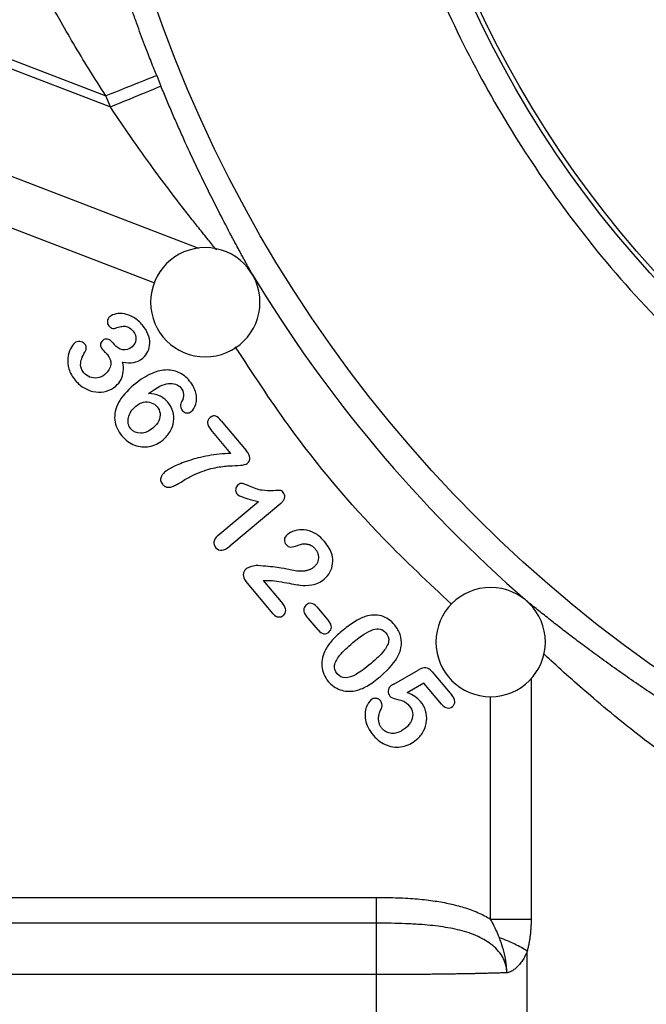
# Model space of a CAD drawing. Header units: inches. Extents: x 0.6 to 16.3, y 0.2 to 11.5.
# Tile 28 of 34: x 10.8 to 11.9, y 5.5 to 7.2. Entities that reach past the tile are written whole.
import ezdxf

# ---------------------------------------------------------------- set-up
doc = ezdxf.new("R2010")
doc.units = ezdxf.units.IN
doc.header["$MEASUREMENT"] = 0
doc.styles.add('SLDTEXTSTYLE0', font='TXT', dxfattribs={"width": 0.75})
doc.dimstyles.new('SLDDIMSTYLE2', dxfattribs={"dimtxt": 0.137795, "dimasz": 0.14, "dimexe": 0, "dimexo": 0.0625, "dimgap": 0.034449, "dimtad": 0, "dimdec": 1, "dimlfac": 1.25, "dimrnd": 1e-09, "dimzin": 12, "dimdsep": 46, "dimtxsty": 'SLDTEXTSTYLE0', "dimblk1": 'CLOSED', "dimblk2": 'CLOSED', "dimsah": 1, "dimcen": 0.09, "dimadec": 0, "dimazin": 3, "dimtfac": 1, "dimtdec": 1, "dimtofl": 0, "dimtmove": 0, "dimatfit": 3, "dimldrblk": 'CLOSED', "dimfxl": 0, "dimfrac": 2, "dimtolj": 1, "dimtzin": 12, "dimarcsym": 0})

# ---------------------------------------------------------------- blocks, each defined once
blk = doc.blocks.new('_Closed')
at = {"color": 0, "linetype": 'ByBlock', "lineweight": -2}
for p, q in [((-1, 0.166667), (0, 0)), ((-1, 0.166667), (-1, -0.166667)), ((0, 0), (-1, -0.166667)), ((0, 0), (-1, 0))]:
    blk.add_line(p, q, dxfattribs=at)
blk = doc.blocks.new('_D_11')
at = {"color": 7, "linetype": 'Continuous', "lineweight": 0}
for p, q in [((9.6813, 6.079), (9.6813, 3.2435)), ((12.2648, 4.8724), (12.2648, 3.2435)), ((10.7743, 3.4813), (10.7323, 3.4813)), ((10.7323, 3.4813), (10.7323, 3.2626)), ((10.9779, 3.4813), (11.0199, 3.4813)), ((11.0199, 3.4813), (11.0199, 3.2626)), ((9.6813, 3.2829), (10.6114, 3.2829)), ((12.2648, 3.2829), (11.1408, 3.2829)), ((10.7323, 3.2626), (10.7743, 3.2626)), ((11.0199, 3.2626), (10.9779, 3.2626))]:
    blk.add_line(p, q, dxfattribs=at)
at = {"color": 7, "linetype": 'Continuous', "lineweight": 18, "xscale": 0.14, "yscale": 0.14, "rotation": 180.0000000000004}
blk.add_blockref('_Closed', (9.6813, 3.2829, -0.8779), dxfattribs=at)
at = {"color": 7, "linetype": 'Continuous', "lineweight": 18, "xscale": 0.14, "yscale": 0.14}
blk.add_blockref('_Closed', (12.2648, 3.2829, -0.8779), dxfattribs=at)
at = {"color": 7, "linetype": 'Continuous', "lineweight": 18, "char_height": 0.1378, "attachment_point": 1, "style": 'SLDTEXTSTYLE0'}
for s, insert in [('82', (10.7743, 3.4402)), ('3.2', (10.7488, 3.2341))]:
    blk.add_mtext(s, dxfattribs=dict(at, insert=insert))
blk = doc.blocks.new('SW_CENTERMARKSYMBOL_1')
at = {"color": 0, "linetype": 'Continuous', "lineweight": 18}
for p, q in [((0, 0.1575), (0, 0.4289)), ((0, 0), (0, 0.0787)), ((-0.1575, 0), (-0.4289, 0)), ((0, 0), (-0.0787, 0)), ((0, 0), (0, -0.0787)), ((0, 0), (0.0787, 0)), ((0.1575, 0), (0.4289, 0)), ((0, -0.1575), (0, -0.4289))]:
    blk.add_line(p, q, dxfattribs=at)

msp = doc.modelspace()

# ---------------------------------------------------------------- linework, layer by layer
at = {"color": 7, "linetype": 'Continuous', "lineweight": 25}
for p, q in [((10.3694, 7.2926), (10.9421, 7.0727)), ((10.6179, 7.181), (10.9499, 7.0535)), ((10.9499, 7.0535), (10.9421, 7.0727)), ((10.9541, 6.639), (10.9568, 6.6358)), ((11.1614, 6.4447), (11.1263, 6.4865)), ((11.1446, 6.5019), (11.1883, 6.4498)), ((11.1387, 6.3003), (11.2098, 6.36)), ((11.249, 6.3567), (11.1596, 6.2817)), ((11.2359, 6.1628), (11.1877, 6.2203)), ((11.2182, 6.2213), (11.2524, 6.1806)), ((11.3145, 6.1345), (11.2938, 6.1591)), ((11.3126, 6.1749), (11.3333, 6.1502)), ((11.4474, 6.0394), (11.4903, 6.0642)), ((11.5147, 6.0612), (11.5493, 6.02)), ((11.5002, 6.0412), (11.4711, 6.0243)), ((11.5313, 6.0042), (11.5002, 6.0412)), ((10.6158, 5.6648), (11.417, 5.6648)), ((11.417, 5.6195), (10.6018, 5.6195)), ((11.6816, 4.8706), (11.6816, 5.5702)), ((11.417, 5.529), (10.4511, 5.529)), ((11.417, 4.8734), (11.417, 5.529))]:
    msp.add_line(p, q, dxfattribs=at)
at = {"color": 8, "linetype": 'Continuous', "lineweight": 25}
for p, q in [((10.7316, 6.9486), (11.1044, 6.8055)), ((10.748, 6.8517), (11.0274, 6.7444)), ((11.6884, 6.0488), (11.6884, 5.6264)), ((11.6174, 5.6264), (11.6174, 6.0179))]:
    msp.add_line(p, q, dxfattribs=at)
at = {"color": 7, "linetype": 'Continuous', "lineweight": 25}
for radius in [2.3651, 1.848, 1.84]:
    msp.add_circle((13.2648, 8.0044), radius, dxfattribs=at)
for centre, radius, start, end in [((13.2648, 8.0044), 2.4066, 201.8575, 202.3311), ((11.1165, 6.7102), 0.096, 0, 180), ((13.2648, 8.0044), 2.412, 211.0653, 228.9387), ((11.1165, 6.7102), 0.096, 180, 0), ((11.6174, 6.1133), 0.096, 0, 180), ((11.6174, 6.1133), 0.096, 180, 0)]:
    msp.add_arc(centre, radius, start, end, dxfattribs=at)
for points, knots in [([(15.1608, 8.0044), (15.1608, 7.9998), (15.1608, 7.9833), (15.1602, 7.9477), (15.1578, 7.8904), (15.1518, 7.8139), (15.1409, 7.7259), (15.125, 7.634), (15.1046, 7.5431), (15.0715, 7.4233), (15.0161, 7.2692), (14.935, 7.1011), (14.838, 6.942), (14.7321, 6.799), (14.6074, 6.6612), (14.4696, 6.5366), (14.3201, 6.4262), (14.1602, 6.3304), (13.9916, 6.2505), (13.8157, 6.1871), (13.6345, 6.1415), (13.4498, 6.1145), (13.2018, 6.1031), (12.8918, 6.1342), (12.5801, 6.2282), (12.3564, 6.3366), (12.1975, 6.4342), (12.0593, 6.538), (11.9172, 6.6689), (11.7937, 6.8087), (11.6851, 6.9584), (11.5928, 7.1126), (11.5127, 7.2807), (11.4487, 7.4569), (11.4025, 7.6366), (11.3746, 7.8197), (11.3686, 7.9434), (11.3692, 8.0672), (11.3763, 8.1913), (11.4065, 8.3812), (11.4542, 8.5609), (11.5186, 8.7348), (11.5956, 8.8971), (11.6908, 9.0573), (11.8012, 9.2082), (11.9252, 9.3472), (12.0623, 9.4734), (12.2117, 9.5851), (12.372, 9.6803), (12.5411, 9.7584), (12.7169, 9.8193), (12.899, 9.8632), (13.0831, 9.8893), (13.2642, 9.8977), (13.4486, 9.8898), (13.6328, 9.8642), (13.8181, 9.8192), (13.9938, 9.7576), (14.1625, 9.6782), (14.3218, 9.5814), (14.4702, 9.4689), (14.6518, 9.3003), (14.8075, 9.1071), (14.9347, 8.8946), (15.0006, 8.7565), (15.0464, 8.6404), (15.0763, 8.5526), (15.1023, 8.4617), (15.121, 8.3817), (15.1343, 8.312), (15.1434, 8.2541), (15.1504, 8.1988), (15.1554, 8.1462), (15.1586, 8.0964), (15.1605, 8.0494), (15.1607, 8.0191), (15.1608, 8.0044)], [0, 0, 0, 0, 0.001163, 0.004154, 0.008972, 0.015617, 0.023523, 0.031307, 0.039151, 0.046995, 0.062652, 0.080375, 0.09397, 0.109598, 0.125182, 0.140759, 0.156375, 0.171978, 0.187691, 0.203373, 0.219064, 0.234738, 0.250379, 0.281589, 0.312803, 0.331949, 0.344135, 0.3598, 0.375451, 0.392777, 0.406754, 0.422041, 0.438037, 0.453653, 0.469249, 0.484764, 0.500281, 0.500418, 0.515992, 0.531575, 0.548826, 0.562804, 0.578274, 0.594087, 0.609726, 0.625359, 0.640994, 0.656651, 0.672315, 0.687937, 0.703546, 0.719154, 0.735117, 0.750382, 0.764804, 0.781602, 0.797208, 0.812826, 0.828482, 0.844134, 0.859753, 0.875365, 0.906565, 0.921879, 0.93778, 0.945083, 0.953362, 0.961138, 0.968918, 0.974091, 0.979021, 0.983706, 0.988147, 0.992343, 0.996294, 1, 1, 1, 1]), ([(11.0312, 7.1084), (11.0298, 7.112), (11.0265, 7.1203), (11.0215, 7.1329), (11.0165, 7.1459), (11.0109, 7.1604), (11.0047, 7.1768), (10.9975, 7.1965), (10.9914, 7.2134), (10.9863, 7.2277), (10.9828, 7.2375), (10.9791, 7.2481), (10.9744, 7.262), (10.9661, 7.2868), (10.9586, 7.3101), (10.9525, 7.329), (10.9497, 7.3378), (10.9468, 7.3469), (10.9431, 7.3589), (10.9393, 7.3715), (10.936, 7.3823), (10.9335, 7.3905), (10.931, 7.3987), (10.9281, 7.4082), (10.9262, 7.4144), (10.9252, 7.4176)], [0, 0, 0, 0, 0.030804, 0.070675, 0.108299, 0.141651, 0.194993, 0.24837, 0.310626, 0.341736, 0.372838, 0.397416, 0.435025, 0.497206, 0.621749, 0.653024, 0.684378, 0.70951, 0.747277, 0.810334, 0.848453, 0.873494, 0.909894, 0.952102, 1, 1, 1, 1]), ([(11.1987, 6.7597), (11.1977, 6.7615), (11.1957, 6.7652), (11.1925, 6.771), (11.1893, 6.777), (11.1858, 6.7834), (11.1822, 6.79), (11.1785, 6.7969), (11.1746, 6.804), (11.1707, 6.8115), (11.1665, 6.8192), (11.1573, 6.8367), (11.1421, 6.8657), (11.1211, 6.9074), (11.0998, 6.9513), (11.0823, 6.989), (11.0685, 7.0199), (11.0584, 7.0431), (11.0484, 7.0665), (11.0419, 7.0822), (11.0387, 7.09)], [0, 0, 0, 0, 0.023907, 0.048054, 0.072466, 0.09717, 0.122188, 0.147545, 0.173262, 0.199361, 0.225862, 0.252784, 0.375526, 0.503009, 0.6268, 0.751729, 0.814322, 0.876471, 0.938316, 1, 1, 1, 1]), ([(10.9492, 6.685), (10.9464, 6.6827), (10.9449, 6.68), (10.9445, 6.6736), (10.9453, 6.671), (10.947, 6.669)], [-2, -2, -2, -2, -1, -1, 0, 0, 0, 0]), ([(11.0064, 6.6699), (11.0016, 6.6756), (10.9964, 6.6801), (10.9853, 6.6868), (10.9798, 6.6889), (10.9691, 6.6907), (10.9642, 6.6907), (10.9555, 6.6889), (10.9519, 6.6873), (10.9492, 6.685)], [-4, -4, -4, -4, -3, -3, -2, -2, -1, -1, 0, 0, 0, 0]), ([(10.947, 6.669), (10.9485, 6.6672), (10.9501, 6.6658), (10.9536, 6.6642), (10.9552, 6.6639), (10.9567, 6.6644)], [-2, -2, -2, -2, -1, -1, 0, 0, 0, 0]), ([(10.9567, 6.6644), (10.9595, 6.6652), (10.9625, 6.666), (10.9689, 6.6677), (10.9717, 6.6681), (10.9766, 6.6683), (10.9792, 6.6676), (10.9844, 6.6649), (10.987, 6.6627), (10.9897, 6.6596)], [-4, -4, -4, -4, -3, -3, -2, -2, -1, -1, 0, 0, 0, 0]), ([(10.9897, 6.6596), (10.9936, 6.6549), (10.9953, 6.6499), (10.9942, 6.6395), (10.9919, 6.6353), (10.9879, 6.6319)], [-2, -2, -2, -2, -1, -1, 0, 0, 0, 0]), ([(11.0068, 6.6122), (11.0108, 6.6155), (11.0138, 6.6194), (11.018, 6.6283), (11.0191, 6.6332), (11.0191, 6.6436), (11.0181, 6.6489), (11.0138, 6.6596), (11.0106, 6.6648), (11.0064, 6.6699)], [-4, -4, -4, -4, -3, -3, -2, -2, -1, -1, 0, 0, 0, 0]), ([(10.9364, 6.6432), (10.9339, 6.6411), (10.9326, 6.6386), (10.9323, 6.6331), (10.9335, 6.6302), (10.9359, 6.6274)], [-2, -2, -2, -2, -1, -1, 0, 0, 0, 0]), ([(10.9541, 6.639), (10.951, 6.6427), (10.9479, 6.6449), (10.9417, 6.646), (10.9389, 6.6453), (10.9364, 6.6432)], [-2, -2, -2, -2, -1, -1, 0, 0, 0, 0]), ([(10.8867, 6.6383), (10.8843, 6.6363), (10.882, 6.633), (10.8775, 6.6237), (10.8761, 6.6183), (10.8748, 6.6062), (10.8754, 6.5998), (10.8792, 6.5862), (10.8828, 6.5797), (10.888, 6.5735)], [-4, -4, -4, -4, -3, -3, -2, -2, -1, -1, 0, 0, 0, 0]), ([(10.9053, 6.6365), (10.9029, 6.6394), (10.8999, 6.641), (10.893, 6.6418), (10.8897, 6.6408), (10.8867, 6.6383)], [-2, -2, -2, -2, -1, -1, 0, 0, 0, 0]), ([(10.9035, 6.5862), (10.8988, 6.5918), (10.8969, 6.5976), (10.8987, 6.6097), (10.9017, 6.6171), (10.9066, 6.6259)], [-2, -2, -2, -2, -1, -1, 0, 0, 0, 0]), ([(10.9066, 6.6259), (10.9075, 6.6274), (10.9078, 6.6291), (10.9073, 6.6333), (10.9065, 6.635), (10.9053, 6.6365)], [-2, -2, -2, -2, -1, -1, 0, 0, 0, 0]), ([(10.9359, 6.6274), (10.9364, 6.6267), (10.9377, 6.6254), (10.9418, 6.6214), (10.9432, 6.6199), (10.9441, 6.6188)], [-2, -2, -2, -2, -1, -1, 0, 0, 0, 0]), ([(10.9879, 6.6319), (10.9826, 6.6275), (10.9771, 6.6258), (10.9657, 6.628), (10.9608, 6.631), (10.9568, 6.6358)], [-2, -2, -2, -2, -1, -1, 0, 0, 0, 0]), ([(10.9441, 6.6188), (10.949, 6.6129), (10.9512, 6.6069), (10.9499, 6.5944), (10.9465, 6.5887), (10.9403, 6.5835)], [-2, -2, -2, -2, -1, -1, 0, 0, 0, 0]), ([(10.9715, 6.6051), (10.9785, 6.6038), (10.9849, 6.6036), (10.9962, 6.6053), (11.0016, 6.6078), (11.0068, 6.6122)], [-2, -2, -2, -2, -1, -1, 0, 0, 0, 0]), ([(10.9593, 6.5629), (10.9633, 6.5663), (10.9664, 6.5701), (10.9708, 6.5786), (10.9721, 6.5833), (10.9731, 6.5936), (10.9727, 6.5991), (10.9715, 6.6051)], [-3, -3, -3, -3, -2, -2, -1, -1, 0, 0, 0, 0]), ([(11.089, 6.5719), (11.0832, 6.5788), (11.0767, 6.5839), (11.0625, 6.5903), (11.0547, 6.5917), (11.0381, 6.5907), (11.0292, 6.5882), (11.0103, 6.5792), (11.0006, 6.5729), (10.9908, 6.5646)], [-4, -4, -4, -4, -3, -3, -2, -2, -1, -1, 0, 0, 0, 0]), ([(10.888, 6.5735), (10.8931, 6.5673), (10.8988, 6.5625), (10.9113, 6.5556), (10.9177, 6.5535), (10.9308, 6.5519), (10.9371, 6.5524), (10.9491, 6.556), (10.9545, 6.559), (10.9593, 6.5629)], [-4, -4, -4, -4, -3, -3, -2, -2, -1, -1, 0, 0, 0, 0]), ([(10.9403, 6.5835), (10.9362, 6.5801), (10.9318, 6.578), (10.9223, 6.5767), (10.9178, 6.5772), (10.9096, 6.5805), (10.9062, 6.5829), (10.9035, 6.5862)], [-3, -3, -3, -3, -2, -2, -1, -1, 0, 0, 0, 0]), ([(10.9908, 6.5646), (10.9787, 6.5545), (10.9699, 6.5442), (10.9589, 6.5235), (10.9566, 6.5133), (10.9587, 6.4935), (10.9629, 6.4841), (10.9703, 6.4754)], [-3, -3, -3, -3, -2, -2, -1, -1, 0, 0, 0, 0]), ([(11.052, 6.5676), (11.0563, 6.568), (11.0604, 6.5676), (11.0681, 6.5648), (11.0712, 6.5628), (11.0735, 6.56)], [-2, -2, -2, -2, -1, -1, 0, 0, 0, 0]), ([(11.0735, 6.56), (11.0764, 6.5565), (11.078, 6.5527), (11.0786, 6.5443), (11.0777, 6.5403), (11.0756, 6.5364)], [-2, -2, -2, -2, -1, -1, 0, 0, 0, 0]), ([(11.092, 6.5182), (11.0955, 6.5212), (11.0982, 6.5256), (11.1016, 6.5371), (11.1016, 6.5437), (11.0982, 6.5582), (11.0946, 6.5652), (11.089, 6.5719)], [-3, -3, -3, -3, -2, -2, -1, -1, 0, 0, 0, 0]), ([(11.0507, 6.5345), (11.0464, 6.5397), (11.0414, 6.5435), (11.0304, 6.5484), (11.0241, 6.5497), (11.0169, 6.5497)], [-2, -2, -2, -2, -1, -1, 0, 0, 0, 0]), ([(10.986, 6.4878), (10.9814, 6.4933), (10.9799, 6.4999), (10.9832, 6.5151), (10.9875, 6.5218), (10.9945, 6.5277)], [-2, -2, -2, -2, -1, -1, 0, 0, 0, 0]), ([(10.9945, 6.5277), (10.9989, 6.5314), (11.0035, 6.5337), (11.0131, 6.5356), (11.0175, 6.5353), (11.0259, 6.5323), (11.0293, 6.53), (11.032, 6.5267)], [-3, -3, -3, -3, -2, -2, -1, -1, 0, 0, 0, 0]), ([(11.032, 6.5267), (11.0349, 6.5233), (11.0365, 6.5195), (11.0376, 6.5109), (11.0369, 6.5065), (11.0328, 6.4975), (11.0294, 6.4933), (11.0247, 6.4893)], [-3, -3, -3, -3, -2, -2, -1, -1, 0, 0, 0, 0]), ([(11.0424, 6.4686), (11.0475, 6.4729), (11.0516, 6.4778), (11.058, 6.489), (11.06, 6.4948), (11.0616, 6.5069), (11.0611, 6.5128), (11.0578, 6.5243), (11.0549, 6.5296), (11.0507, 6.5345)], [-4, -4, -4, -4, -3, -3, -2, -2, -1, -1, 0, 0, 0, 0]), ([(11.0756, 6.5364), (11.0738, 6.5335), (11.073, 6.5306), (11.0735, 6.5245), (11.0746, 6.5219), (11.0764, 6.5197)], [-2, -2, -2, -2, -1, -1, 0, 0, 0, 0]), ([(11.0764, 6.5197), (11.0784, 6.5173), (11.081, 6.5159), (11.0872, 6.5156), (11.0898, 6.5164), (11.092, 6.5182)], [-2, -2, -2, -2, -1, -1, 0, 0, 0, 0]), ([(11.1252, 6.5078), (11.1218, 6.5049), (11.1203, 6.5018), (11.1207, 6.4947), (11.1226, 6.4908), (11.1263, 6.4865)], [-2, -2, -2, -2, -1, -1, 0, 0, 0, 0]), ([(11.1446, 6.5019), (11.1412, 6.506), (11.138, 6.5087), (11.132, 6.5115), (11.1288, 6.5107), (11.1252, 6.5078)], [-2, -2, -2, -2, -1, -1, 0, 0, 0, 0]), ([(11.0247, 6.4893), (11.0177, 6.4834), (11.0106, 6.4804), (10.9962, 6.48), (10.9904, 6.4825), (10.986, 6.4878)], [-2, -2, -2, -2, -1, -1, 0, 0, 0, 0]), ([(10.9703, 6.4754), (10.9767, 6.4678), (10.9841, 6.4624), (11.0009, 6.456), (11.0095, 6.4552), (11.0271, 6.4586), (11.0351, 6.4625), (11.0424, 6.4686)], [-3, -3, -3, -3, -2, -2, -1, -1, 0, 0, 0, 0]), ([(11.1614, 6.4447), (11.1476, 6.4442), (11.1344, 6.4429), (11.1096, 6.4383), (11.098, 6.4353), (11.0767, 6.4283), (11.068, 6.4249), (11.0542, 6.418), (11.0491, 6.4149), (11.0457, 6.4121)], [-4, -4, -4, -4, -3, -3, -2, -2, -1, -1, 0, 0, 0, 0]), ([(11.1901, 6.4272), (11.1937, 6.4302), (11.1953, 6.4335), (11.1947, 6.4406), (11.1925, 6.4448), (11.1883, 6.4498)], [-2, -2, -2, -2, -1, -1, 0, 0, 0, 0]), ([(11.1019, 6.4095), (11.1137, 6.4144), (11.1243, 6.4178), (11.1432, 6.4215), (11.1515, 6.4225), (11.1659, 6.4231), (11.1724, 6.4235), (11.1839, 6.4242), (11.1879, 6.4253), (11.1901, 6.4272)], [-4, -4, -4, -4, -3, -3, -2, -2, -1, -1, 0, 0, 0, 0]), ([(11.0457, 6.4121), (11.0448, 6.4113), (11.0431, 6.4098), (11.041, 6.4073), (11.0393, 6.4045), (11.0382, 6.4014), (11.038, 6.3977), (11.039, 6.3939), (11.0406, 6.3918), (11.0414, 6.3906)], [0, 0, 0, 0, 0.144615, 0.274587, 0.392385, 0.535954, 0.675385, 0.831054, 1, 1, 1, 1]), ([(11.0661, 6.3898), (11.0673, 6.3904), (11.0699, 6.3919), (11.0756, 6.3954), (11.0829, 6.3999), (11.0903, 6.4042), (11.0967, 6.4073), (11.1001, 6.4087), (11.1019, 6.4095)], [0, 0, 0, 0, 0.097592, 0.225709, 0.48396, 0.729612, 0.855046, 1, 1, 1, 1]), ([(11.0414, 6.3906), (11.0419, 6.39), (11.043, 6.3888), (11.0448, 6.3874), (11.0467, 6.3863), (11.0487, 6.3856), (11.0508, 6.3852), (11.0543, 6.3851), (11.0596, 6.3865), (11.0637, 6.3886), (11.0661, 6.3898)], [0, 0, 0, 0, 0.089672, 0.173455, 0.253079, 0.330549, 0.40804, 0.487723, 0.706703, 1, 1, 1, 1]), ([(11.1738, 6.3895), (11.1715, 6.3876), (11.1702, 6.385), (11.1695, 6.3787), (11.1703, 6.3761), (11.1721, 6.3739)], [-2, -2, -2, -2, -1, -1, 0, 0, 0, 0]), ([(11.194, 6.3872), (11.1885, 6.3898), (11.1844, 6.3913), (11.1791, 6.3925), (11.1764, 6.3917), (11.1738, 6.3895)], [-2, -2, -2, -2, -1, -1, 0, 0, 0, 0]), ([(11.2534, 6.3759), (11.2513, 6.3784), (11.2494, 6.3797), (11.2461, 6.3799), (11.242, 6.3797), (11.229, 6.3787), (11.2225, 6.3789), (11.2096, 6.381), (11.2023, 6.3834), (11.194, 6.3872)], [-4, -4, -4, -4, -3, -3, -2, -2, -1, -1, 0, 0, 0, 0]), ([(11.249, 6.3567), (11.2498, 6.3574), (11.2513, 6.3588), (11.2532, 6.361), (11.2546, 6.3633), (11.2555, 6.3656), (11.2562, 6.3685), (11.2559, 6.3723), (11.2542, 6.3747), (11.2534, 6.3759)], [0, 0, 0, 0, 0.143244, 0.273577, 0.393248, 0.505147, 0.612798, 0.80125, 1, 1, 1, 1]), ([(11.1387, 6.3003), (11.1345, 6.2968), (11.1322, 6.2932), (11.1312, 6.2858), (11.1322, 6.2823), (11.1349, 6.2791)], [-2, -2, -2, -2, -1, -1, 0, 0, 0, 0]), ([(11.2603, 6.3018), (11.2573, 6.2993), (11.2556, 6.2965), (11.2551, 6.2901), (11.256, 6.2873), (11.2582, 6.2847)], [-2, -2, -2, -2, -1, -1, 0, 0, 0, 0]), ([(11.3255, 6.2899), (11.32, 6.2966), (11.3142, 6.3015), (11.302, 6.308), (11.296, 6.3099), (11.2844, 6.311), (11.2788, 6.3104), (11.2683, 6.3071), (11.2638, 6.3048), (11.2603, 6.3018)], [-4, -4, -4, -4, -3, -3, -2, -2, -1, -1, 0, 0, 0, 0]), ([(11.2582, 6.2847), (11.2607, 6.2817), (11.2636, 6.2802), (11.2699, 6.2803), (11.2738, 6.2812), (11.2828, 6.2847), (11.2857, 6.2856), (11.2869, 6.2857)], [-3, -3, -3, -3, -2, -2, -1, -1, 0, 0, 0, 0]), ([(11.2869, 6.2857), (11.288, 6.2858), (11.2902, 6.286), (11.2934, 6.2858), (11.2965, 6.2853), (11.3003, 6.2842), (11.305, 6.2817), (11.3078, 6.2787), (11.3093, 6.2771)], [0, 0, 0, 0, 0.13386, 0.260952, 0.38291, 0.501579, 0.742006, 1, 1, 1, 1]), ([(11.3093, 6.2771), (11.3099, 6.2764), (11.311, 6.275), (11.3124, 6.2728), (11.3135, 6.2704), (11.3143, 6.268), (11.3149, 6.2656), (11.3153, 6.2622), (11.315, 6.258), (11.3136, 6.2532), (11.3109, 6.2485), (11.3083, 6.2461), (11.307, 6.2448)], [0, 0, 0, 0, 0.075239, 0.147921, 0.218819, 0.288764, 0.358622, 0.429261, 0.56601, 0.704592, 0.849131, 1, 1, 1, 1]), ([(11.3254, 6.2238), (11.3295, 6.2272), (11.3328, 6.2313), (11.3379, 6.2408), (11.3395, 6.2458), (11.3407, 6.2563), (11.3403, 6.2614), (11.339, 6.2664)], [-3, -3, -3, -3, -2, -2, -1, -1, 0, 0, 0, 0]), ([(11.2086, 6.2475), (11.2054, 6.2477), (11.2016, 6.2472), (11.1931, 6.2447), (11.19, 6.2433), (11.1881, 6.2418)], [-2, -2, -2, -2, -1, -1, 0, 0, 0, 0]), ([(11.2629, 6.2408), (11.2592, 6.2418), (11.2525, 6.243), (11.2329, 6.2455), (11.2216, 6.2466), (11.2086, 6.2475)], [-2, -2, -2, -2, -1, -1, 0, 0, 0, 0]), ([(11.307, 6.2448), (11.3064, 6.2444), (11.3052, 6.2434), (11.3031, 6.2421), (11.3009, 6.241), (11.2986, 6.24), (11.2951, 6.2389), (11.2905, 6.2379), (11.2833, 6.2374), (11.2739, 6.2381), (11.2667, 6.2398), (11.2629, 6.2408)], [0, 0, 0, 0, 0.051354, 0.103605, 0.157163, 0.21241, 0.269693, 0.390672, 0.520068, 0.74193, 1, 1, 1, 1]), ([(11.1881, 6.2418), (11.1853, 6.2393), (11.1836, 6.2361), (11.1829, 6.2282), (11.1844, 6.2242), (11.1877, 6.2203)], [-2, -2, -2, -2, -1, -1, 0, 0, 0, 0]), ([(11.2266, 6.2217), (11.2325, 6.2218), (11.242, 6.2206), (11.268, 6.2157), (11.2774, 6.214), (11.2889, 6.2124), (11.2958, 6.2126), (11.3118, 6.2151), (11.319, 6.2184), (11.3254, 6.2238)], [-4, -4, -4, -4, -3, -3, -2, -2, -1, -1, 0, 0, 0, 0]), ([(11.2537, 6.1602), (11.2566, 6.1626), (11.2579, 6.1656), (11.2577, 6.1727), (11.2559, 6.1765), (11.2524, 6.1806)], [-2, -2, -2, -2, -1, -1, 0, 0, 0, 0]), ([(11.2936, 6.1785), (11.2908, 6.1761), (11.2894, 6.1733), (11.2892, 6.1664), (11.2907, 6.1628), (11.2938, 6.1591)], [-2, -2, -2, -2, -1, -1, 0, 0, 0, 0]), ([(11.3126, 6.1749), (11.3094, 6.1787), (11.3061, 6.1809), (11.2994, 6.1817), (11.2964, 6.1808), (11.2936, 6.1785)], [-2, -2, -2, -2, -1, -1, 0, 0, 0, 0]), ([(12.176, 5.861), (12.1712, 5.8634), (12.1618, 5.8682), (12.1476, 5.8756), (12.1335, 5.883), (12.1195, 5.8905), (12.1055, 5.8981), (12.0916, 5.9057), (12.0778, 5.9135), (12.064, 5.9213), (12.0503, 5.9291), (12.0366, 5.9371), (12.023, 5.9451), (12.0095, 5.9532), (11.996, 5.9613), (11.9826, 5.9695), (11.9692, 5.9778), (11.9559, 5.9862), (11.9427, 5.9946), (11.9295, 6.0031), (11.9164, 6.0117), (11.8972, 6.0244), (11.8721, 6.0414), (11.8419, 6.0625), (11.8125, 6.0836), (11.7858, 6.1032), (11.7617, 6.1214), (11.7401, 6.138), (11.7194, 6.1543), (11.6994, 6.1702), (11.6867, 6.1805), (11.6804, 6.1857)], [0, 0, 0, 0, 0.024564, 0.049111, 0.073647, 0.098183, 0.122728, 0.14729, 0.171878, 0.196501, 0.221167, 0.245887, 0.270667, 0.295518, 0.320447, 0.345463, 0.370575, 0.39579, 0.421118, 0.446565, 0.47214, 0.497851, 0.560497, 0.623034, 0.685583, 0.748261, 0.7993, 0.849927, 0.900207, 0.950208, 1, 1, 1, 1]), ([(11.2359, 6.1628), (11.2388, 6.1594), (11.2418, 6.1576), (11.2483, 6.1571), (11.2511, 6.1581), (11.2537, 6.1602)], [-2, -2, -2, -2, -1, -1, 0, 0, 0, 0]), ([(11.3972, 6.1581), (11.3912, 6.1561), (11.3847, 6.1528), (11.3707, 6.1439), (11.3633, 6.1384), (11.3554, 6.1318)], [-2, -2, -2, -2, -1, -1, 0, 0, 0, 0]), ([(11.449, 6.1431), (11.4422, 6.1512), (11.4344, 6.1566), (11.4168, 6.1617), (11.4073, 6.1614), (11.3972, 6.1581)], [-2, -2, -2, -2, -1, -1, 0, 0, 0, 0]), ([(11.3335, 6.1309), (11.3363, 6.1332), (11.3378, 6.136), (11.3381, 6.1428), (11.3365, 6.1464), (11.3333, 6.1502)], [-2, -2, -2, -2, -1, -1, 0, 0, 0, 0]), ([(11.4552, 6.0895), (11.4583, 6.096), (11.4601, 6.1023), (11.4613, 6.1145), (11.4606, 6.1205), (11.4567, 6.1322), (11.4535, 6.1377), (11.449, 6.1431)], [-3, -3, -3, -3, -2, -2, -1, -1, 0, 0, 0, 0]), ([(11.3145, 6.1345), (11.3178, 6.1305), (11.3211, 6.1284), (11.3277, 6.1276), (11.3308, 6.1285), (11.3335, 6.1309)], [-2, -2, -2, -2, -1, -1, 0, 0, 0, 0]), ([(11.3554, 6.1318), (11.3493, 6.1267), (11.344, 6.1216), (11.3347, 6.1113), (11.331, 6.1061), (11.328, 6.1008)], [-2, -2, -2, -2, -1, -1, 0, 0, 0, 0]), ([(11.3756, 6.1123), (11.3901, 6.1244), (11.4019, 6.132), (11.4202, 6.1383), (11.4277, 6.1364), (11.4335, 6.1296)], [-2, -2, -2, -2, -1, -1, 0, 0, 0, 0]), ([(11.4335, 6.1296), (11.4375, 6.1248), (11.4391, 6.1197), (11.4375, 6.1091), (11.4345, 6.1033), (11.4242, 6.0908), (11.4169, 6.0837), (11.4074, 6.0757)], [-3, -3, -3, -3, -2, -2, -1, -1, 0, 0, 0, 0]), ([(11.3481, 6.0576), (11.3442, 6.0622), (11.3427, 6.0673), (11.3445, 6.078), (11.3476, 6.0839), (11.3582, 6.0967), (11.3658, 6.104), (11.3756, 6.1123)], [-3, -3, -3, -3, -2, -2, -1, -1, 0, 0, 0, 0]), ([(11.328, 6.1008), (11.3227, 6.091), (11.3205, 6.0811), (11.3221, 6.061), (11.3258, 6.0521), (11.3324, 6.0442)], [-2, -2, -2, -2, -1, -1, 0, 0, 0, 0]), ([(11.4074, 6.0757), (11.3973, 6.0672), (11.3888, 6.061), (11.3745, 6.0527), (11.3682, 6.0506), (11.3569, 6.0504), (11.3521, 6.0528), (11.3481, 6.0576)], [-3, -3, -3, -3, -2, -2, -1, -1, 0, 0, 0, 0]), ([(11.5147, 6.0612), (11.511, 6.0657), (11.5072, 6.068), (11.4999, 6.0686), (11.4955, 6.0672), (11.4903, 6.0642)], [-2, -2, -2, -2, -1, -1, 0, 0, 0, 0]), ([(11.3324, 6.0442), (11.3382, 6.0373), (11.3451, 6.0324), (11.3611, 6.0267), (11.3697, 6.0261), (11.3788, 6.0277)], [-2, -2, -2, -2, -1, -1, 0, 0, 0, 0]), ([(11.3788, 6.0277), (11.3862, 6.0291), (11.3934, 6.0319), (11.4075, 6.0402), (11.4153, 6.0458), (11.4238, 6.053)], [-2, -2, -2, -2, -1, -1, 0, 0, 0, 0]), ([(11.4414, 6.0357), (11.439, 6.0337), (11.4378, 6.031), (11.4375, 6.0239), (11.4384, 6.0209), (11.4406, 6.0184)], [-2, -2, -2, -2, -1, -1, 0, 0, 0, 0]), ([(11.4078, 6.0121), (11.4045, 6.0093), (11.4016, 6.0049), (11.3968, 5.9925), (11.3963, 5.9851), (11.3992, 5.9677), (11.4038, 5.9587), (11.4116, 5.9494)], [-3, -3, -3, -3, -2, -2, -1, -1, 0, 0, 0, 0]), ([(11.4239, 6.0104), (11.4234, 6.0109), (11.4225, 6.0119), (11.4209, 6.013), (11.4191, 6.0139), (11.417, 6.0144), (11.4142, 6.0145), (11.4109, 6.0142), (11.4088, 6.0128), (11.4078, 6.0121)], [0, 0, 0, 0, 0.114317, 0.223155, 0.329726, 0.45074, 0.585313, 0.799896, 1, 1, 1, 1]), ([(11.4245, 5.9943), (11.4249, 5.9952), (11.4258, 5.997), (11.4266, 5.9998), (11.4269, 6.003), (11.4264, 6.0068), (11.4247, 6.0092), (11.4239, 6.0104)], [0, 0, 0, 0, 0.184602, 0.351261, 0.503987, 0.74637, 1, 1, 1, 1]), ([(11.4406, 6.0184), (11.4425, 6.016), (11.4464, 6.0142), (11.4579, 6.0116), (11.4622, 6.0104), (11.4676, 6.0084), (11.4708, 6.0056), (11.4745, 6.0012)], [-3, -3, -3, -3, -2, -2, -1, -1, 0, 0, 0, 0]), ([(11.4874, 5.942), (11.4927, 5.9464), (11.4968, 5.9514), (11.5027, 5.9627), (11.5044, 5.9686), (11.5055, 5.9807), (11.5049, 5.9867), (11.5014, 5.9985), (11.4984, 6.0039), (11.4942, 6.0089)], [-4, -4, -4, -4, -3, -3, -2, -2, -1, -1, 0, 0, 0, 0]), ([(11.5313, 6.0042), (11.5345, 6.0003), (11.5378, 5.9981), (11.5445, 5.9969), (11.5475, 5.9977), (11.5502, 6)], [-2, -2, -2, -2, -1, -1, 0, 0, 0, 0]), ([(11.4268, 5.9616), (11.4262, 5.9623), (11.4251, 5.9638), (11.4236, 5.9661), (11.4225, 5.9686), (11.4216, 5.9712), (11.421, 5.9738), (11.4207, 5.9766), (11.4206, 5.981), (11.4214, 5.9871), (11.4234, 5.9918), (11.4245, 5.9943)], [0, 0, 0, 0, 0.080874, 0.159844, 0.237777, 0.315573, 0.394138, 0.474351, 0.557039, 0.770012, 1, 1, 1, 1]), ([(11.4745, 6.0012), (11.4776, 5.9975), (11.4795, 5.9935), (11.481, 5.9846), (11.4803, 5.98), (11.4762, 5.9705), (11.4727, 5.966), (11.4677, 5.9619)], [-3, -3, -3, -3, -2, -2, -1, -1, 0, 0, 0, 0]), ([(11.4677, 5.9619), (11.4666, 5.961), (11.4645, 5.9594), (11.4613, 5.9573), (11.4579, 5.9555), (11.4543, 5.9541), (11.4503, 5.9531), (11.4458, 5.9526), (11.4412, 5.9529), (11.4362, 5.9543), (11.4311, 5.9571), (11.4282, 5.96), (11.4268, 5.9616)], [0, 0, 0, 0, 0.08861, 0.173301, 0.254779, 0.333838, 0.430817, 0.523434, 0.627872, 0.730949, 0.862165, 1, 1, 1, 1]), ([(11.4116, 5.9494), (11.4186, 5.9411), (11.4266, 5.9352), (11.4446, 5.9286), (11.4536, 5.9279), (11.4716, 5.9316), (11.4799, 5.9356), (11.4874, 5.942)], [-3, -3, -3, -3, -2, -2, -1, -1, 0, 0, 0, 0]), ([(11.417, 5.6648), (11.4235, 5.6648), (11.436, 5.6647), (11.4545, 5.6641), (11.472, 5.6633), (11.4887, 5.662), (11.5045, 5.6604), (11.5237, 5.6579), (11.5456, 5.6539), (11.5667, 5.6485), (11.583, 5.643), (11.5952, 5.638), (11.6067, 5.6326), (11.6138, 5.6285), (11.6174, 5.6264)], [0, 0, 0, 0, 0.093429, 0.182706, 0.26787, 0.348967, 0.426048, 0.499175, 0.629803, 0.749712, 0.815872, 0.879487, 0.94078, 1, 1, 1, 1]), ([(11.6327, 5.5938), (11.6321, 5.5953), (11.6315, 5.5968), (11.63, 5.6007), (11.629, 5.603), (11.6264, 5.6088), (11.6248, 5.6122), (11.6213, 5.6193), (11.6194, 5.6229), (11.6174, 5.6264)], [0, 0, 0, 0, 0.0228636, 0.0228636, 0.0594453, 0.0594453, 0.1179761, 0.1179761, 0.1829087, 0.1829087, 0.1829087, 0.1829087]), ([(11.6884, 5.6264), (11.6884, 5.624), (11.6884, 5.619), (11.688, 5.6117), (11.6875, 5.6045), (11.6867, 5.5974), (11.6858, 5.5904), (11.6846, 5.5836), (11.6832, 5.5768), (11.6821, 5.5724), (11.6816, 5.5702)], [0, 0, 0, 0, 0.129179, 0.256638, 0.382631, 0.507419, 0.631272, 0.754466, 0.877281, 1, 1, 1, 1]), ([(11.6458, 5.5323), (11.6458, 5.5335), (11.6457, 5.5361), (11.6453, 5.5399), (11.6447, 5.5436), (11.6437, 5.5474), (11.6425, 5.5511), (11.641, 5.5547), (11.6378, 5.5613), (11.6316, 5.5704), (11.6175, 5.5841), (11.5947, 5.5976), (11.5634, 5.6078), (11.5289, 5.614), (11.4969, 5.6171), (11.4679, 5.6186), (11.4426, 5.6193), (11.4256, 5.6194), (11.417, 5.6195)], [0, 0, 0, 0, 0.014247, 0.028482, 0.042762, 0.05714, 0.071669, 0.086397, 0.101368, 0.153445, 0.208712, 0.322207, 0.44834, 0.577779, 0.716269, 0.809601, 0.90387, 1, 1, 1, 1]), ([(11.417, 5.529), (11.417, 5.5389), (11.417, 5.5487), (11.417, 5.5675), (11.417, 5.5764), (11.417, 5.5925), (11.417, 5.5997), (11.417, 5.6115), (11.417, 5.6163), (11.417, 5.6195)], [0, 0, 0, 0, 0.25, 0.25, 0.5, 0.5, 0.75, 0.75, 1, 1, 1, 1]), ([(11.6458, 5.5323), (11.6458, 5.5354), (11.6457, 5.5368), (11.6456, 5.5381), (11.6456, 5.5387), (11.6455, 5.5401), (11.6455, 5.5409), (11.6453, 5.543), (11.6452, 5.5441), (11.6449, 5.547), (11.6447, 5.5486), (11.6442, 5.5529), (11.6438, 5.5551), (11.6427, 5.5613), (11.6419, 5.5646), (11.6394, 5.5747), (11.6376, 5.5803), (11.6348, 5.5884), (11.6338, 5.5912), (11.6327, 5.5938)], [-0.3559992, -0.3559992, -0.3559992, -0.3559992, -0.3550258, -0.3550258, -0.3540523, -0.3540523, -0.3521055, -0.3521055, -0.3482117, -0.3482117, -0.3404242, -0.3404242, -0.3248493, -0.3248493, -0.2936993, -0.2936993, -0.2224995, -0.2224995, -0.1836211, -0.1836211, -0.1836211, -0.1836211]), ([(11.6816, 5.5702), (11.681, 5.5687), (11.6797, 5.5658), (11.6777, 5.5616), (11.6755, 5.5576), (11.6732, 5.5539), (11.6707, 5.5504), (11.6675, 5.5463), (11.6635, 5.5419), (11.6583, 5.5376), (11.6537, 5.5347), (11.65, 5.5332), (11.6478, 5.5325), (11.6464, 5.5323), (11.6458, 5.5323)], [0, 0, 0, 0, 0.080876, 0.160494, 0.239065, 0.316809, 0.393951, 0.470723, 0.600699, 0.725286, 0.859595, 0.914973, 0.962606, 1, 1, 1, 1]), ([(11.6458, 5.5323), (11.6431, 5.5322), (11.6375, 5.532), (11.629, 5.5317), (11.6204, 5.5315), (11.6115, 5.5313), (11.6026, 5.5311), (11.5934, 5.5308), (11.5842, 5.5306), (11.5748, 5.5305), (11.5654, 5.5303), (11.5558, 5.5301), (11.5462, 5.53), (11.5364, 5.5298), (11.5266, 5.5297), (11.5168, 5.5296), (11.5069, 5.5295), (11.4969, 5.5294), (11.487, 5.5293), (11.477, 5.5292), (11.467, 5.5292), (11.457, 5.5291), (11.447, 5.5291), (11.437, 5.5291), (11.427, 5.529), (11.4204, 5.529), (11.417, 5.529)], [0, 0, 0, 0, 0.043428, 0.086702, 0.129823, 0.172791, 0.215605, 0.258267, 0.300774, 0.343129, 0.38533, 0.427378, 0.469274, 0.511016, 0.552605, 0.594041, 0.635324, 0.676455, 0.717432, 0.758257, 0.798929, 0.839448, 0.879815, 0.920029, 0.960091, 1, 1, 1, 1])]:
    msp.add_open_spline(points, degree=3, knots=knots, dxfattribs=at)
at = {"color": 8, "linetype": 'Continuous', "lineweight": 25}
for points, knots in [([(10.9421, 7.0727), (10.9321, 7.0885), (10.9125, 7.1191), (10.8851, 7.1646), (10.8561, 7.2147), (10.829, 7.2642), (10.8144, 7.2917), (10.8085, 7.3029)], [0, 0, 0, 0, 0.193977, 0.376886, 0.554001, 0.818353, 1, 1, 1, 1]), ([(11.1361, 6.8023), (11.1356, 6.8029), (11.1306, 6.8091), (11.1194, 6.8228), (11.1039, 6.8422), (11.0876, 6.8628), (11.0707, 6.8845), (11.048, 6.9143), (11.0173, 6.9557), (10.9829, 7.0042), (10.9599, 7.0386), (10.9499, 7.0535)], [0, 0, 0, 0, 0.0091537, 0.0941802, 0.1888723, 0.2676074, 0.3567674, 0.4564008, 0.6254729, 0.8371786, 1, 1, 1, 1]), ([(11.5488, 6.1797), (11.5086, 6.2174), (11.405, 6.3145), (11.2774, 6.4665), (11.1995, 6.5857), (11.1692, 6.6322)], [0, 0, 0, 0, 0.278808, 0.718995, 1, 1, 1, 1]), ([(12.1325, 5.7755), (12.1209, 5.7824), (12.0971, 5.7966), (12.0612, 5.8191), (12.0257, 5.8423), (11.9916, 5.8654), (11.9582, 5.889), (11.9237, 5.9142), (11.8863, 5.9425), (11.8436, 5.9763), (11.8008, 6.0119), (11.7595, 6.0478), (11.7302, 6.0742), (11.7143, 6.0891), (11.7099, 6.0932)], [0, 0, 0, 0, 0.071752, 0.146671, 0.224775, 0.297625, 0.368294, 0.446266, 0.531544, 0.629086, 0.755143, 0.855655, 0.960162, 1, 1, 1, 1])]:
    msp.add_open_spline(points, degree=3, knots=knots, dxfattribs=at)
at = {"color": 7, "linetype": 'Continuous', "lineweight": 25}
for points in [[(11.0312, 7.1084), (11.0304, 7.1081), (11.0104, 7.1001), (10.965, 7.0818), (10.9421, 7.0727)], [(10.9499, 7.0535), (10.9727, 7.0629), (11.018, 7.0815), (11.0379, 7.0896), (11.0387, 7.09)], [(11.0169, 6.5497), (11.0316, 6.5609), (11.0434, 6.5668), (11.052, 6.5676)], [(11.1721, 6.3739), (11.1759, 6.3693), (11.1885, 6.3647), (11.2098, 6.36)], [(11.1349, 6.2791), (11.1409, 6.272), (11.1491, 6.2729), (11.1596, 6.2817)], [(11.339, 6.2664), (11.3367, 6.2741), (11.3322, 6.282), (11.3255, 6.2899)], [(11.2182, 6.2213), (11.2213, 6.2216), (11.2241, 6.2218), (11.2266, 6.2217)], [(11.4238, 6.053), (11.4395, 6.0662), (11.45, 6.0783), (11.4552, 6.0895)], [(11.4474, 6.0394), (11.4437, 6.0372), (11.4417, 6.036), (11.4414, 6.0357)], [(11.4942, 6.0089), (11.489, 6.0152), (11.4813, 6.0203), (11.4711, 6.0243)], [(11.5502, 6), (11.5564, 6.0052), (11.5561, 6.0119), (11.5493, 6.02)], [(11.417, 5.6195), (11.417, 5.6228), (11.417, 5.6353), (11.417, 5.655), (11.417, 5.6648)], [(11.6174, 5.6264), (11.6307, 5.6264), (11.6574, 5.6264), (11.6795, 5.6264), (11.6884, 5.6264)], [(11.6816, 5.5702), (11.6754, 5.5744), (11.6606, 5.5828), (11.6423, 5.5904), (11.6327, 5.5938)]]:
    msp.add_open_spline(points, degree=3, dxfattribs=at)

# ---------------------------------------------------------------- block references
at = {"color": 7, "linetype": 'Continuous', "lineweight": 0}
msp.add_blockref('SW_CENTERMARKSYMBOL_1', (12.2648, 5.3407), dxfattribs=at)

# ---------------------------------------------------------------- dimensions: what is measured, and where the dimension line sits
at = {"color": 7, "linetype": 'Continuous', "lineweight": 18}
dim = msp.add_linear_dim(base=(12.2648, 3.2829), p1=(9.6813, 6.1183), p2=(12.2648, 4.9118), dimstyle='SLDDIMSTYLE2', dxfattribs=at)
dim.commit()
dim.dimension.update_dxf_attribs({"geometry": '_D_11', "text_midpoint": (10.8761, 3.2829), "dimtype": 160})

doc.saveas('drawing.dxf')
